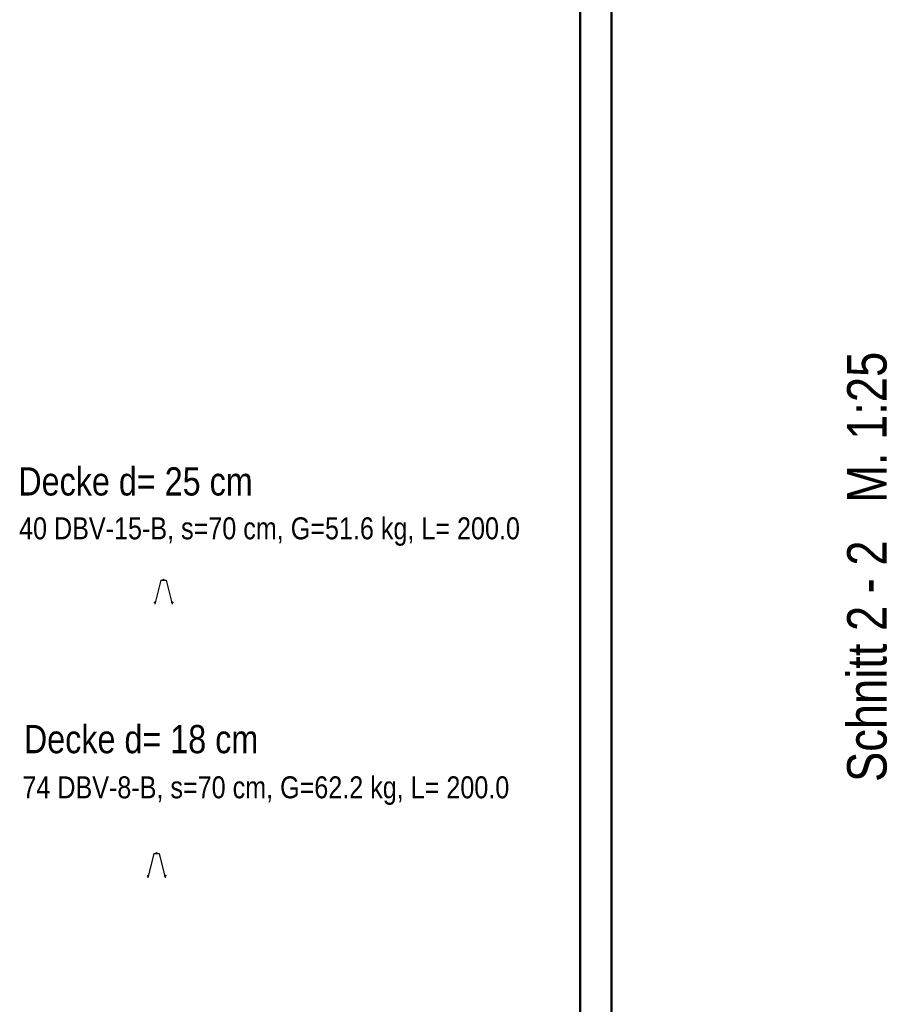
# Model space of a CAD drawing. Header units: millimetres. Extents: x -71 to 66, y -43 to 51.
# Tile 22 of 28: x 54.73 to 61.65, y 15.43 to 23.28. Entities that reach past the tile are written whole.
import ezdxf

# ---------------------------------------------------------------- set-up
doc = ezdxf.new("R2010")
doc.units = ezdxf.units.MM
doc.styles.add('Arial Narrow', font='ARIALN.TTF')

msp = doc.modelspace()

# ---------------------------------------------------------------- linework, layer by layer
at = {"color": 4, "linetype": 'Continuous', "lineweight": 50}
for p, q in [((59.45, 0), (59.45, 42.05)), ((59.2, 0.25), (59.2, 41.8))]:
    msp.add_line(p, q, dxfattribs=at)
at = {"color": 3, "linetype": 'Continuous', "lineweight": 25, "ltscale": 0.5}
for p, q in [((55.85408, 18.810743), (55.80508, 18.618743)), ((55.85408, 18.810743), (55.89608, 18.810743)), ((55.89608, 18.810743), (55.94508, 18.618743)), ((55.798181, 16.630686), (55.749181, 16.438686)), ((55.798181, 16.630686), (55.840181, 16.630686)), ((55.840181, 16.630686), (55.889181, 16.438686))]:
    msp.add_line(p, q, dxfattribs=at)
for centre in [(55.87508, 18.814743), (55.8048, 18.633723), (55.94528, 18.633783), (55.819181, 16.634686), (55.748901, 16.453666), (55.889381, 16.453726)]:
    msp.add_circle(centre, 0.004, dxfattribs=at)

# ---------------------------------------------------------------- texts
at = {"color": 1, "lineweight": 70, "style": 'Arial Narrow'}
msp.add_text('Schnitt 2 - 2   M. 1:25', height=0.315, rotation=90, dxfattribs=at).set_placement((61.643311, 17.202419))
at = {"color": 4, "lineweight": 50, "style": 'Arial Narrow'}
for s, p in [('Decke d= 25 cm', (54.716768, 19.486471)), ('Decke d= 18 cm', (54.761202, 17.431393))]:
    msp.add_text(s, height=0.225, dxfattribs=at).set_placement(p)
at = {"color": 2, "lineweight": 35, "char_height": 0.175, "attachment_point": 1, "line_spacing_factor": 0.9, "style": 'Arial Narrow'}
for s, insert in [('40 DBV-15-B, s=70 cm, G=51.6 kg, L= 200.0', (54.722895, 19.31229)), ('74 DBV-8-B, s=70 cm, G=62.2 kg, L= 200.0', (54.749378, 17.24686))]:
    msp.add_mtext(s, dxfattribs=dict(at, insert=insert))

doc.saveas('drawing.dxf')
